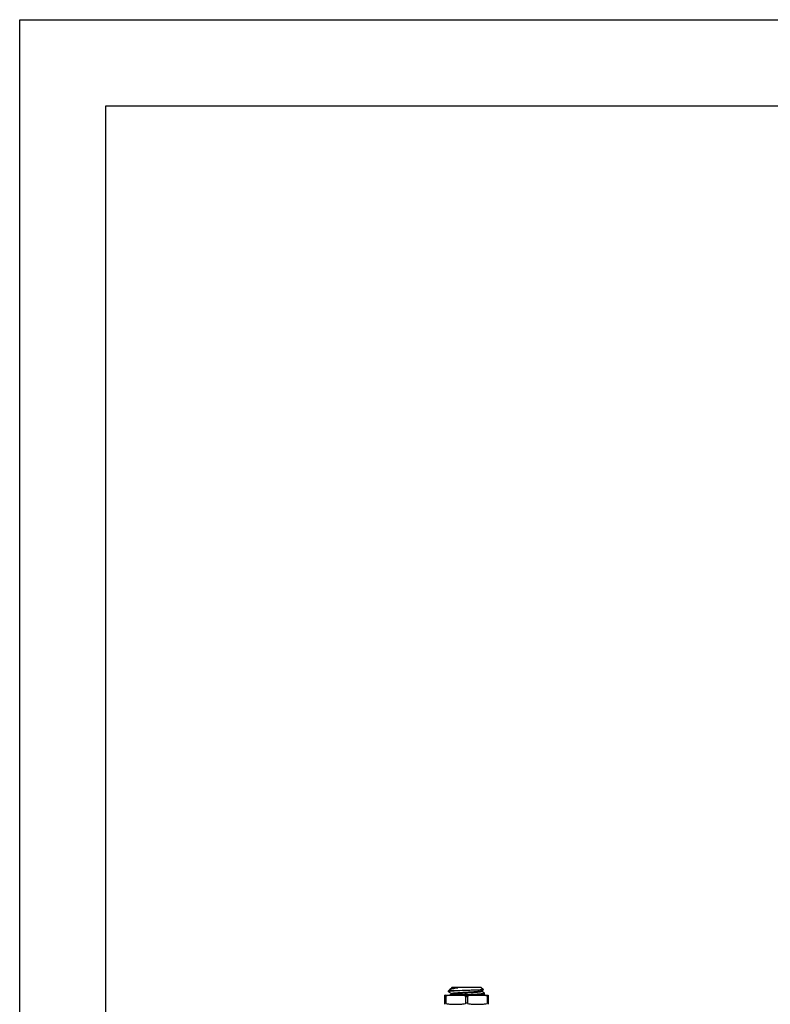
# Model space of a CAD drawing. Header units: millimetres. Extents: x 0 to 800, y 0 to 566.
# Tile 2 of 5: x 0 to 166, y 348 to 566. Entities that reach past the tile are written whole.
import ezdxf

# ---------------------------------------------------------------- set-up
doc = ezdxf.new("R2010")
doc.units = ezdxf.units.MM

msp = doc.modelspace()

# ---------------------------------------------------------------- linework, layer by layer
at = {"linetype": 'Continuous'}
for p, q in [((0, 0), (0, 565.714)), ((0, 565.714), (800, 565.714)), ((19.048, 19.048), (19.048, 546.667)), ((19.048, 546.667), (780.952, 546.667))]:
    msp.add_line(p, q, dxfattribs=at)
at = {"color": 7, "linetype": 'Continuous'}
for p, q in [((95.741, 351.413), (95.598, 351.271)), ((95.603, 351.258), (95.618, 351.249)), ((95.623, 351.257), (95.684, 351.295)), ((95.623, 351.257), (95.623, 351.117)), ((97, 351.295), (95.684, 351.295)), ((95.741, 351.413), (102.141, 351.413)), ((102.141, 351.413), (102.679, 350.875)), ((94.198, 349.613), (94.14, 349.61)), ((94.141, 347.616), (94.141, 349.61)), ((94.198, 349.613), (103.683, 349.613)), ((94.391, 349.406), (94.391, 347.821)), ((94.941, 350.613), (95.177, 350.85)), ((94.941, 350.401), (94.941, 350.613)), ((97.013, 350.613), (94.941, 350.613)), ((94.941, 350.401), (94.955, 350.384)), ((94.955, 350.384), (95.618, 349.999)), ((95.177, 350.85), (95.236, 350.893)), ((95.64, 349.877), (95.185, 349.613)), ((95.623, 351.117), (95.236, 350.893)), ((95.64, 351.127), (95.623, 351.117)), ((95.623, 350.007), (95.623, 349.867)), ((98.691, 349.406), (98.691, 347.821)), ((98.941, 349.776), (99.615, 349.809)), ((99.191, 349.406), (99.191, 347.821)), ((99.615, 349.809), (99.944, 349.826)), ((102.232, 350.607), (102.241, 350.611)), ((102.241, 350.611), (102.675, 350.863)), ((102.259, 350.482), (102.259, 350.622)), ((102.926, 350.105), (102.263, 350.49)), ((102.679, 350.875), (102.675, 350.863)), ((102.675, 349.613), (102.926, 349.759)), ((102.941, 349.776), (102.926, 349.759)), ((102.941, 349.776), (102.941, 350.088)), ((103.491, 349.406), (103.491, 347.821)), ((103.683, 349.613), (103.741, 349.61)), ((103.741, 349.61), (103.741, 347.616))]:
    msp.add_line(p, q, dxfattribs=at)
msp.add_arc((124.022, -440.985), 792.058, 91.814453, 91.954107, dxfattribs=at)
for points, knots in [([(95.236, 350.893), (95.311, 350.936), (95.52, 351.008), (95.901, 351.102), (96.411, 351.199), (96.792, 351.262), (97, 351.295)], [0, 0, 0, 0, 0.1423555, 0.361092, 0.6509207, 1, 1, 1, 1]), ([(95.598, 351.271), (95.597, 351.27), (95.596, 351.268), (95.596, 351.266), (95.596, 351.265)], [0, 0, 0, 0, 0.5480481, 1, 1, 1, 1]), ([(95.684, 351.295), (95.675, 351.294), (95.651, 351.289), (95.625, 351.284), (95.61, 351.278)], [0, 0, 0, 0, 0.3266886, 1, 1, 1, 1]), ([(95.64, 351.127), (95.657, 351.137), (95.706, 351.153), (95.796, 351.173), (95.921, 351.193), (96.153, 351.223), (96.516, 351.258), (96.827, 351.282), (97, 351.295)], [0, 0, 0, 0, 0.0423588, 0.1098008, 0.2022951, 0.3189849, 0.6205072, 1, 1, 1, 1]), ([(94.141, 349.406), (94.141, 349.4), (94.143, 349.388), (94.158, 349.375), (94.18, 349.368), (94.21, 349.366), (94.247, 349.369), (94.308, 349.381), (94.357, 349.395), (94.391, 349.406)], [0, 0, 0, 0, 0.0607974, 0.1250005, 0.2068681, 0.3142385, 0.4492577, 0.6108362, 1, 1, 1, 1]), ([(98.691, 349.406), (98.518, 349.461), (98.163, 349.541), (97.623, 349.593), (97.082, 349.608), (96.541, 349.611), (96, 349.608), (95.459, 349.593), (94.918, 349.541), (94.563, 349.461), (94.391, 349.406)], [0, 0, 0, 0, 0.125509, 0.2504206, 0.3752042, 0.4999743, 0.6247445, 0.7495317, 0.8744556, 1, 1, 1, 1]), ([(97.013, 350.613), (96.864, 350.605), (96.578, 350.588), (96.173, 350.562), (95.818, 350.536), (95.518, 350.51), (95.278, 350.484), (95.105, 350.46), (95, 350.437), (94.953, 350.419), (94.941, 350.406), (94.941, 350.401)], [0, 0, 0, 0, 0.2146391, 0.4098103, 0.581286, 0.7259117, 0.8413859, 0.9257943, 0.9781335, 0.9923768, 1, 1, 1, 1]), ([(95.623, 350.007), (95.623, 350.015), (95.645, 350.033), (95.689, 350.047), (95.763, 350.066), (95.915, 350.093), (96.172, 350.125), (96.55, 350.16), (97.013, 350.197), (97.544, 350.233), (98.125, 350.27), (98.735, 350.307), (99.351, 350.344), (99.954, 350.381), (100.52, 350.417), (101.031, 350.454), (101.467, 350.49), (101.814, 350.526), (102.042, 350.557), (102.17, 350.585), (102.215, 350.599), (102.232, 350.607)], [0, 0, 0, 0, 0.0035758, 0.010774, 0.022109, 0.0375814, 0.0805679, 0.1383703, 0.2090136, 0.2899985, 0.3785032, 0.4713833, 0.5653782, 0.6571575, 0.7434967, 0.8213329, 0.8879616, 0.9410145, 0.9787359, 0.9914411, 1, 1, 1, 1]), ([(95.64, 349.877), (95.643, 349.879), (95.655, 349.885), (95.668, 349.89), (95.678, 349.893)], [0, 0, 0, 0, 0.2062627, 1, 1, 1, 1]), ([(95.678, 349.893), (95.732, 349.911), (95.879, 349.937), (96.149, 349.972), (96.514, 350.007), (96.961, 350.043), (97.476, 350.079), (98.04, 350.115), (98.635, 350.151), (99.241, 350.187), (99.836, 350.223), (100.401, 350.26), (100.916, 350.295), (101.364, 350.331), (101.729, 350.366), (101.977, 350.398), (102.123, 350.424), (102.194, 350.442), (102.237, 350.456), (102.258, 350.474), (102.258, 350.482)], [0, 0, 0, 0, 0.0258244, 0.0673223, 0.1232801, 0.1918037, 0.2706158, 0.3570314, 0.4481295, 0.5408094, 0.6319343, 0.7183931, 0.7972775, 0.8658879, 0.9219451, 0.9635686, 0.978561, 0.9895155, 0.9964873, 1, 1, 1, 1]), ([(98.941, 349.776), (98.411, 349.749), (97.438, 349.701), (96.466, 349.645), (96.024, 349.613)], [0, 0, 0, 0, 0.5447834, 1, 1, 1, 1]), ([(98.691, 349.406), (98.71, 349.4), (98.791, 349.377), (98.876, 349.367), (98.941, 349.367)], [0, 0, 0, 0, 0.2361224, 1, 1, 1, 1]), ([(98.941, 349.367), (98.963, 349.367), (99.047, 349.37), (99.131, 349.387), (99.191, 349.406)], [0, 0, 0, 0, 0.2608987, 1, 1, 1, 1]), ([(102.675, 350.863), (102.663, 350.857), (102.626, 350.849), (102.556, 350.837), (102.453, 350.826), (102.319, 350.814), (102.155, 350.803), (101.881, 350.786), (101.476, 350.767), (100.927, 350.744), (100.307, 350.721), (99.638, 350.699), (99.177, 350.684), (98.943, 350.677)], [0, 0, 0, 0, 0.0105073, 0.0296313, 0.0573734, 0.0934786, 0.1375983, 0.1893679, 0.3138875, 0.4626195, 0.6304101, 0.8115806, 1, 1, 1, 1]), ([(103.491, 349.406), (103.318, 349.461), (102.963, 349.541), (102.423, 349.593), (101.881, 349.608), (101.341, 349.611), (100.8, 349.608), (100.259, 349.593), (99.718, 349.541), (99.363, 349.461), (99.191, 349.406)], [0, 0, 0, 0, 0.1255421, 0.2504602, 0.375239, 0.4999995, 0.62476, 0.7495388, 0.874457, 1, 1, 1, 1]), ([(99.944, 349.826), (100.151, 349.837), (100.551, 349.858), (101.123, 349.89), (101.635, 349.922), (102.076, 349.954), (102.431, 349.985), (102.67, 350.013), (102.811, 350.036), (102.879, 350.053), (102.919, 350.065), (102.94, 350.081), (102.94, 350.088)], [0, 0, 0, 0, 0.2062378, 0.3977003, 0.5694368, 0.7169604, 0.8362015, 0.9240815, 0.9555468, 0.9784578, 0.9929417, 1, 1, 1, 1]), ([(102.926, 349.759), (102.911, 349.75), (102.868, 349.737), (102.787, 349.719), (102.674, 349.702), (102.462, 349.676), (102.127, 349.645), (101.839, 349.624), (101.677, 349.613)], [0, 0, 0, 0, 0.0407366, 0.106475, 0.1974303, 0.3129667, 0.6139263, 1, 1, 1, 1]), ([(102.94, 350.088), (102.94, 350.09), (102.939, 350.097), (102.931, 350.102), (102.926, 350.105)], [0, 0, 0, 0, 0.1879917, 1, 1, 1, 1]), ([(103.491, 349.406), (103.524, 349.395), (103.573, 349.381), (103.634, 349.369), (103.671, 349.366), (103.701, 349.368), (103.723, 349.375), (103.738, 349.388), (103.741, 349.4), (103.741, 349.406)], [0, 0, 0, 0, 0.3892168, 0.5507755, 0.6858074, 0.7931432, 0.8750053, 0.9391782, 1, 1, 1, 1]), ([(94.391, 347.821), (94.357, 347.831), (94.308, 347.846), (94.247, 347.857), (94.21, 347.86), (94.18, 347.858), (94.158, 347.851), (94.143, 347.838), (94.141, 347.826), (94.141, 347.821)], [0, 0, 0, 0, 0.3892155, 0.5507743, 0.6858065, 0.7931428, 0.8750051, 0.9391782, 1, 1, 1, 1]), ([(94.391, 347.821), (94.563, 347.765), (94.918, 347.685), (95.459, 347.633), (96, 347.618), (96.541, 347.615), (97.081, 347.618), (97.623, 347.633), (98.163, 347.685), (98.518, 347.765), (98.691, 347.821)], [0, 0, 0, 0, 0.1255421, 0.2504602, 0.375239, 0.4999995, 0.62476, 0.7495388, 0.874457, 1, 1, 1, 1]), ([(98.941, 347.859), (98.918, 347.859), (98.834, 347.856), (98.75, 347.84), (98.691, 347.821)], [0, 0, 0, 0, 0.2608987, 1, 1, 1, 1]), ([(99.191, 347.821), (99.172, 347.827), (99.09, 347.849), (99.005, 347.859), (98.941, 347.859)], [0, 0, 0, 0, 0.2361223, 1, 1, 1, 1]), ([(99.191, 347.821), (99.363, 347.765), (99.718, 347.685), (100.258, 347.633), (100.799, 347.618), (101.34, 347.615), (101.881, 347.618), (102.422, 347.633), (102.963, 347.685), (103.318, 347.765), (103.491, 347.821)], [0, 0, 0, 0, 0.125509, 0.2504205, 0.3752041, 0.4999742, 0.6247443, 0.7495315, 0.8744554, 1, 1, 1, 1]), ([(103.741, 347.821), (103.741, 347.826), (103.738, 347.838), (103.723, 347.851), (103.701, 347.858), (103.671, 347.86), (103.634, 347.857), (103.573, 347.846), (103.524, 347.831), (103.491, 347.821)], [0, 0, 0, 0, 0.0607974, 0.1250003, 0.2068673, 0.3142375, 0.4492566, 0.6108356, 1, 1, 1, 1])]:
    msp.add_open_spline(points, degree=3, knots=knots, dxfattribs=at)
for points in [[(95.596, 351.265), (95.597, 351.262), (95.6, 351.26), (95.603, 351.258)], [(95.61, 351.278), (95.606, 351.276), (95.601, 351.274), (95.598, 351.271)]]:
    msp.add_open_spline(points, degree=3, dxfattribs=at)

doc.saveas('drawing.dxf')
